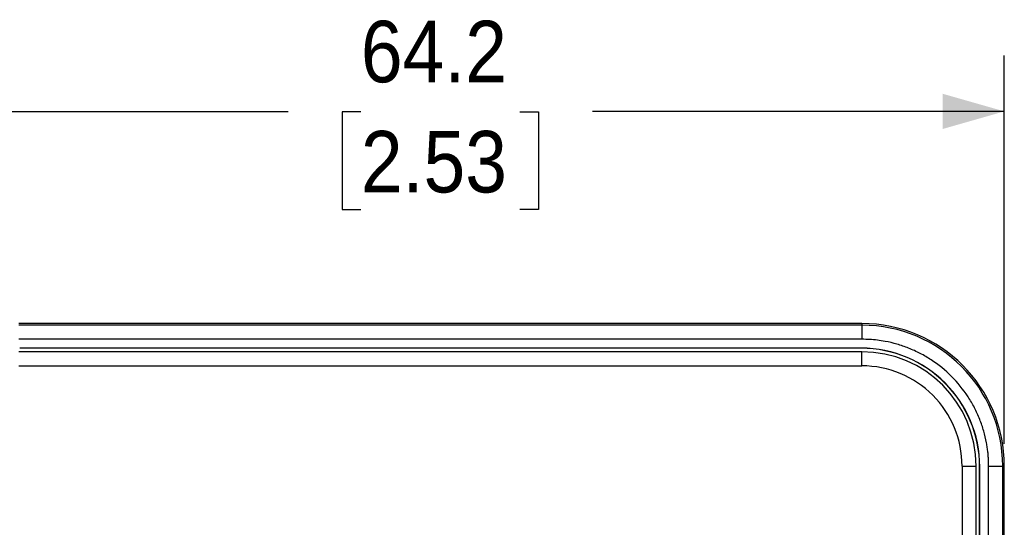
# Model space of a CAD drawing. Header units: millimetres. Extents: x 0 to 432, y 0 to 279.
# Tile 6 of 9: x 214 to 270, y 157 to 186. Entities that reach past the tile are written whole.
import ezdxf

# ---------------------------------------------------------------- set-up
doc = ezdxf.new("R2010")
doc.units = ezdxf.units.MM
doc.linetypes.add('SLD-Solid', pattern=[0])
doc.layers.add('DIMENSIONS', color=140, linetype='SLD-Solid', lineweight=25)
doc.styles.add('SLDTEXTSTYLE0', font='GOTHIC.TTF', dxfattribs={"width": 0.913})
doc.dimstyles.new('SLDDIMSTYLE3', dxfattribs={"dimtxt": 3.5, "dimasz": 3.5, "dimexe": 0, "dimexo": 0.0625, "dimgap": 0.875, "dimtad": 0, "dimtih": 1, "dimtoh": 1, "dimdec": 1, "dimrnd": 1e-09, "dimzin": 12, "dimdsep": 46, "dimtxsty": 'SLDTEXTSTYLE0', "dimsah": 1, "dimcen": 0.09, "dimadec": 0, "dimazin": 3, "dimtfac": 1, "dimtdec": 1, "dimtofl": 0, "dimtmove": 0, "dimatfit": 3, "dimfxl": 0, "dimfrac": 2, "dimtolj": 1, "dimtzin": 12, "dimarcsym": 0})

# ---------------------------------------------------------------- blocks, each defined once
blk = doc.blocks.new('_D_8')
at = {"layer": 'DIMENSIONS'}
for p, q in [((205.623, 169.504), (205.623, 183.753)), ((269.833, 161.669), (269.833, 183.753)), ((205.623, 180.578), (229.066, 180.578)), ((233.202, 180.551), (232.136, 180.551)), ((232.136, 180.551), (232.136, 174.995)), ((242.254, 180.551), (243.32, 180.551)), ((243.32, 180.551), (243.32, 174.995)), ((269.833, 180.578), (246.39, 180.578)), ((232.136, 174.995), (233.202, 174.995)), ((243.32, 174.995), (242.254, 174.995)), ((205.623, 161.669), (205.623, 167.504))]:
    blk.add_line(p, q, dxfattribs=at)
for points in [[(205.623, 180.578), (209.123, 179.578), (209.123, 181.578)], [(269.833, 180.578), (266.333, 181.578), (266.333, 179.578)]]:
    blk.add_solid(points, dxfattribs=at)
at = {"layer": 'DIMENSIONS', "char_height": 3.5, "attachment_point": 1, "style": 'SLDTEXTSTYLE0'}
for s, insert in [('64.2', (233.202, 185.732)), ('2.53', (233.202, 179.465))]:
    blk.add_mtext(s, dxfattribs=dict(at, insert=insert))

msp = doc.modelspace()

# ---------------------------------------------------------------- linework, layer by layer
for p, q in [((261.728, 168.504), (213.728, 168.504)), ((261.728, 168.413), (213.728, 168.413)), ((261.728, 168.504), (261.728, 168.413)), ((261.728, 168.413), (261.728, 167.613)), ((261.728, 167.613), (213.728, 167.613)), ((261.678, 167.108), (213.778, 167.108)), ((213.778, 167.108), (213.778, 167.099)), ((261.678, 167.099), (213.778, 167.099)), ((261.678, 167.099), (261.678, 167.108)), ((261.728, 166.899), (213.728, 166.899)), ((261.728, 166.099), (261.728, 166.899)), ((213.728, 166.099), (261.728, 166.099)), ((267.428, 160.399), (267.428, 112.399)), ((267.428, 160.399), (268.228, 160.399)), ((268.228, 112.399), (268.228, 160.399)), ((268.428, 112.449), (268.428, 160.349)), ((268.437, 160.349), (268.428, 160.349)), ((268.437, 112.449), (268.437, 160.349)), ((268.942, 112.399), (268.942, 160.399)), ((268.942, 160.399), (269.742, 160.399)), ((269.742, 112.399), (269.742, 160.399)), ((269.742, 160.399), (269.833, 160.399)), ((269.833, 112.399), (269.833, 160.399))]:
    msp.add_line(p, q)
for centre, radius in [((261.728, 160.399), 8.105), ((261.728, 160.399), 8.014), ((261.678, 160.349), 6.759), ((261.678, 160.349), 6.75), ((261.728, 160.399), 6.5)]:
    msp.add_arc(centre, radius, 0, 90)
for points, knots in [([(268.942, 160.399), (268.941, 160.487), (268.939, 160.663), (268.924, 160.927), (268.9, 161.189), (268.866, 161.451), (268.799, 161.855), (268.672, 162.396), (268.443, 163.068), (268.145, 163.723), (267.649, 164.571), (266.866, 165.537), (265.901, 166.32), (265.052, 166.815), (264.397, 167.114), (263.725, 167.343), (263.127, 167.484), (262.607, 167.563), (262.168, 167.605), (261.875, 167.61), (261.728, 167.613)], [0, 0, 0, 0, 0.023337, 0.04663, 0.069912, 0.093213, 0.116565, 0.178305, 0.240092, 0.304407, 0.368768, 0.500006, 0.631244, 0.695558, 0.759919, 0.82166, 0.883446, 0.922311, 0.961114, 1, 1, 1, 1]), ([(267.428, 160.399), (267.428, 161.911), (266.828, 163.361), (264.69, 165.498), (263.24, 166.099), (261.728, 166.099)], [0, 0, 0, 0, 0.5, 0.5, 1, 1, 1, 1])]:
    msp.add_open_spline(points, degree=3, knots=knots)

# ---------------------------------------------------------------- dimensions: what is measured, and where the dimension line sits
at = {"layer": 'DIMENSIONS'}
dim = msp.add_linear_dim(base=(269.833, 180.578), p1=(205.623, 160.399), p2=(269.833, 160.399), angle=0, dimstyle='SLDDIMSTYLE3', dxfattribs=at)
dim.commit()
dim.dimension.update_dxf_attribs({"geometry": '_D_8', "text_midpoint": (237.728, 180.578), "dimtype": 160})

doc.saveas('drawing.dxf')
